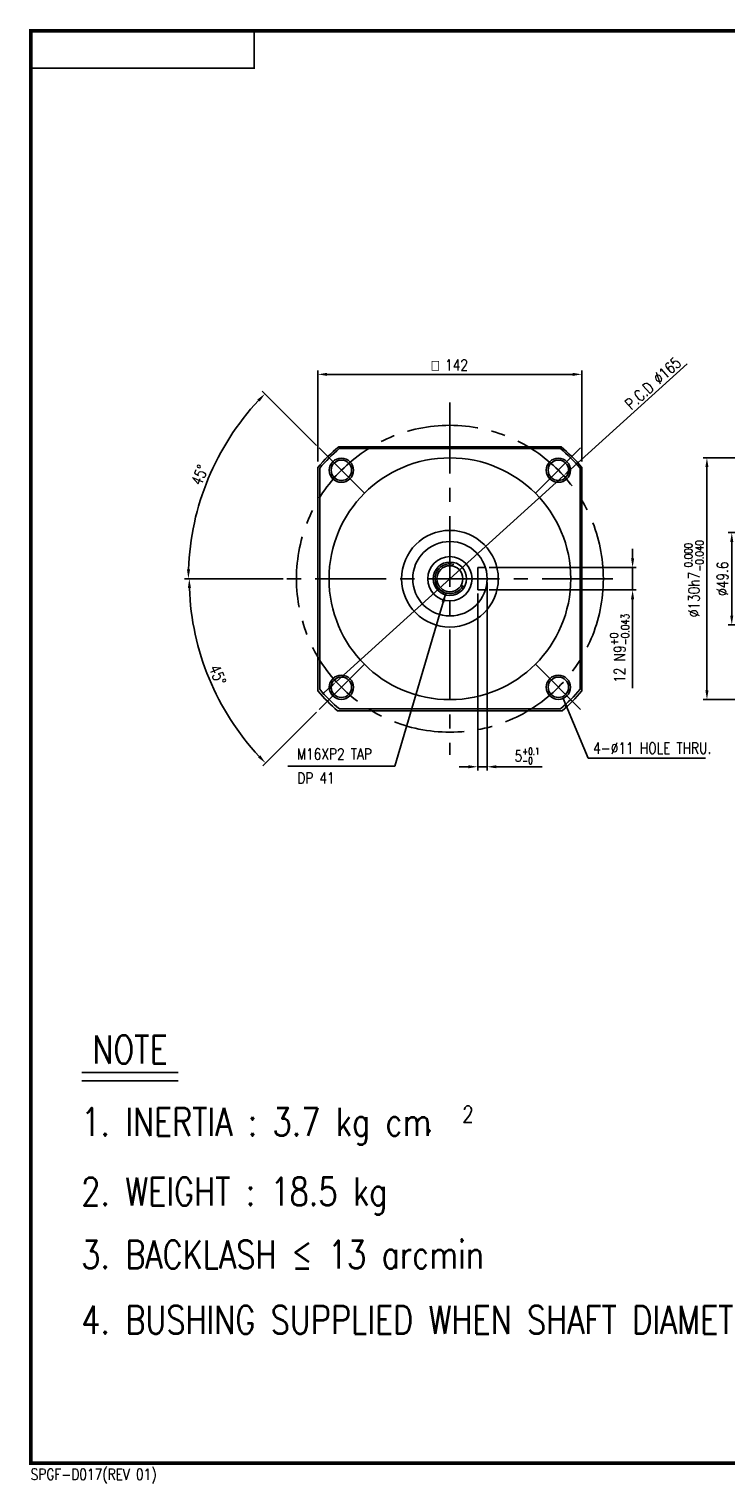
# Model space of a CAD drawing. Header units: inches. Extents: x -8352 to 554, y -3455 to 456.
# Tile 1 of 3: x 0 to 187, y 65 to 456. Entities that reach past the tile are written whole.
import ezdxf
from ezdxf.enums import TextEntityAlignment as Align

# ---------------------------------------------------------------- set-up
doc = ezdxf.new("R2010")
doc.units = ezdxf.units.IN
doc.header["$LTSCALE"] = 0.3
doc.linetypes.add('CENTER', pattern=[50.8, 31.75, -6.35, 6.35, -6.35])
for name, color, linetype in [('3', 3, 'Continuous'), ('7_ALL_FEATURES', 7, 'Continuous'), ('CENTER', 1, 'CENTER'), ('DIM', 3, 'Continuous'), ('M2', 9, 'Continuous'), ('OBJ', 7, 'Continuous')]:
    doc.layers.add(name, color=color, linetype=linetype)
doc.styles.add('HBRDS', font='SIMPLEX', dxfattribs={"width": 0.8, "height": 3, "bigfont": 'HBRDS'})
doc.styles.add('WHGTXT', font='simplex.shx', dxfattribs={"width": 0.8, "height": 3, "bigfont": 'whgtxt.shx'})
doc.dimstyles.new('WHGTXT', dxfattribs={"dimtxt": 3, "dimasz": 2.5, "dimexe": 1, "dimexo": 1, "dimgap": 0.8, "dimtad": 1, "dimdsep": 46, "dimtxsty": 'WHGTXT', "dimcen": 0, "dimclrd": 3, "dimclre": 3, "dimclrt": 3, "dimazin": 2, "dimtfac": 1, "dimtmove": 0, "dimatfit": 3, "dimfxl": 0, "dimtolj": 1, "dimtzin": 0, "dimarcsym": 0})
doc.dimstyles.new('WHGTXT$0', dxfattribs={"dimtxt": 3, "dimasz": 2.5, "dimexe": 1, "dimexo": 1, "dimgap": 1, "dimtad": 1, "dimdec": 4, "dimdsep": 46, "dimtxsty": 'WHGTXT', "dimcen": 0, "dimclrd": 3, "dimclre": 3, "dimclrt": 3, "dimadec": 0, "dimazin": 0, "dimtfac": 1, "dimtdec": 4, "dimtmove": 0, "dimatfit": 3, "dimfxl": 0, "dimtvp": 1, "dimtolj": 1, "dimtzin": 0, "dimlwd": -1, "dimlwe": -1, "dimarcsym": 0})
doc.dimstyles.new('WHGTXT$2', dxfattribs={"dimtxt": 3, "dimasz": 2.5, "dimexe": 1, "dimexo": 1, "dimgap": 1, "dimtad": 1, "dimdec": 4, "dimdsep": 46, "dimtxsty": 'WHGTXT', "dimcen": 0, "dimclrd": 3, "dimclre": 3, "dimclrt": 3, "dimadec": 0, "dimazin": 0, "dimtfac": 1, "dimtdec": 4, "dimtmove": 0, "dimatfit": 3, "dimfxl": 0, "dimtvp": 1, "dimtolj": 1, "dimtzin": 0, "dimlwd": -1, "dimlwe": -1, "dimarcsym": 0})

# ---------------------------------------------------------------- blocks, each defined once
blk = doc.blocks.new('*D209')
at = {"color": 3, "lineweight": -2}
for p, q in [((122.98, 307.27), (122.98, 256.72)), ((120.48, 304.27), (120.48, 256.72)), ((117.98, 257.72), (115.48, 257.72)), ((120.48, 257.72), (122.98, 257.72)), ((125.48, 257.72), (137.77, 257.72))]:
    blk.add_line(p, q, dxfattribs=at)
at = {"color": 3}
for points in [[(117.98, 258.14), (117.98, 257.31), (120.48, 257.72)], [(125.48, 258.14), (125.48, 257.31), (122.98, 257.72)]]:
    blk.add_solid(points, dxfattribs=at)
at = {"layer": 'Defpoints', "color": 0}
for p in [(120.48, 305.27), (122.98, 308.27), (122.98, 257.72)]:
    blk.add_point(p, dxfattribs=at)
at = {"color": 3, "insert": (133.73, 260.62), "char_height": 3, "attachment_point": 5, "style": 'WHGTXT'}
blk.add_mtext('\\A1;5{\\H1.800000;\\S+0.1^ -0;}', dxfattribs=at)
blk = doc.blocks.new('A2')
at = {"layer": 'M2'}
for points, const_width in [([(553, 66), (553, 0), (0, 0), (0, 385), (553, 385), (553, 66)], 1), ([(0, 375), (60, 375), (60, 385)], 0.5)]:
    blk.add_lwpolyline(points, dxfattribs=dict(at, const_width=const_width))
at = {"layer": 'M2', "style": 'HBRDS', "width": 0.8}
blk.add_text('SPGF-D017(REV 01)', height=3, dxfattribs=at).set_placement((-0.07, -4.51))
blk = doc.blocks.new('*D220')
at = {"color": 3, "lineweight": -2}
for p, q in [((176.73, 366), (145.41, 337.64)), ((82.41, 280.58), (143.56, 335.96)), ((80.56, 278.9), (78.7, 277.22))]:
    blk.add_line(p, q, dxfattribs=at)
at = {"color": 3}
for points in [[(145.13, 337.94), (145.69, 337.33), (143.56, 335.96)], [(80.28, 279.21), (80.84, 278.59), (82.41, 280.58)]]:
    blk.add_solid(points, dxfattribs=at)
at = {"layer": 'Defpoints', "color": 0}
for p in [(143.56, 335.96), (82.41, 280.58)]:
    blk.add_point(p, dxfattribs=at)
at = {"color": 3, "insert": (167.58, 360.81), "char_height": 3, "attachment_point": 5, "rotation": 42.1649, "style": 'WHGTXT'}
blk.add_mtext('\\A2;P.C.D ∅165', dxfattribs=at)
blk = doc.blocks.new('*D221')
at = {"layer": '3', "color": 3}
for p, q in [((77.13, 344.12), (62.56, 358.69)), ((68.16, 308.27), (41.68, 308.27))]:
    blk.add_line(p, q, dxfattribs=at)
blk.add_arc((112.98, 308.27), 70.31, 137.0374, 177.9626, dxfattribs=at)
for points in [[(61.23, 356.47), (61.83, 355.89), (63.27, 357.98)], [(43.14, 310.76), (42.3, 310.77), (42.68, 308.27)]]:
    blk.add_solid(points, dxfattribs=at)
at = {"layer": 'Defpoints', "color": 0}
for p in [(52.1, 343.42), (77.84, 343.42), (90, 331.25), (69.16, 308.27), (156.81, 308.27)]:
    blk.add_point(p, dxfattribs=at)
at = {"layer": '3', "color": 3, "insert": (45.72, 336.13), "char_height": 3, "attachment_point": 5, "rotation": 67.5, "style": 'WHGTXT'}
blk.add_mtext('\\A1;45°', dxfattribs=at)
blk = doc.blocks.new('*D222')
at = {"layer": '3', "color": 3}
for p, q in [((68.16, 308.27), (41.92, 308.27)), ((77.13, 272.41), (62.73, 258.01))]:
    blk.add_line(p, q, dxfattribs=at)
blk.add_arc((112.98, 308.27), 70.07, 182.0444, 222.9556, dxfattribs=at)
for points in [[(42.54, 305.76), (43.38, 305.78), (42.92, 308.27)], [(62, 260.81), (61.4, 260.23), (63.44, 258.72)]]:
    blk.add_solid(points, dxfattribs=at)
at = {"layer": 'Defpoints', "color": 0}
for p in [(69.16, 308.27), (156.81, 308.27), (45.3, 290.13), (90, 285.29), (77.84, 273.12)]:
    blk.add_point(p, dxfattribs=at)
at = {"layer": '3', "color": 3, "insert": (50.56, 282.41), "char_height": 3, "attachment_point": 5, "rotation": 292.5, "style": 'WHGTXT'}
blk.add_mtext('\\A1;45°', dxfattribs=at)
blk = doc.blocks.new('*D223')
at = {"color": 3}
for p, q in [((77.48, 339.77), (77.48, 364.21)), ((148.48, 339.77), (148.48, 364.21)), ((79.98, 363.21), (145.98, 363.21))]:
    blk.add_line(p, q, dxfattribs=at)
for points in [[(79.98, 363.62), (79.98, 362.79), (77.48, 363.21)], [(145.98, 363.62), (145.98, 362.79), (148.48, 363.21)]]:
    blk.add_solid(points, dxfattribs=at)
at = {"layer": 'Defpoints', "color": 0}
for p in [(148.48, 363.21), (77.48, 338.77), (148.48, 338.77)]:
    blk.add_point(p, dxfattribs=at)
at = {"color": 3, "insert": (112.98, 365.71), "char_height": 3, "attachment_point": 5, "style": 'WHGTXT'}
blk.add_mtext('\\A1;{\\Famgdt;o} 142', dxfattribs=at)
blk = doc.blocks.new('*D224')
at = {"layer": '3', "color": 3}
for p, q in [((162.1, 313.77), (162.1, 316.27)), ((123.52, 311.27), (163.1, 311.27)), ((162.1, 311.27), (162.1, 305.27)), ((123.52, 305.27), (163.1, 305.27)), ((162.1, 302.77), (162.1, 278.88))]:
    blk.add_line(p, q, dxfattribs=at)
for points in [[(161.68, 313.77), (162.52, 313.77), (162.1, 311.27)], [(161.68, 302.77), (162.52, 302.77), (162.1, 305.27)]]:
    blk.add_solid(points, dxfattribs=at)
at = {"layer": 'Defpoints', "color": 0}
for p in [(122.52, 311.27), (122.52, 305.27), (162.1, 305.27)]:
    blk.add_point(p, dxfattribs=at)
at = {"layer": '3', "color": 3, "insert": (158.61, 289.57), "char_height": 3, "attachment_point": 5, "rotation": 90, "style": 'WHGTXT'}
blk.add_mtext('\\A1;12 N9{}{\\H0.71x;\\C3;\\S+0^ -0.043;}', dxfattribs=at)
blk = doc.blocks.new('*D225')
at = {"color": 3}
for p, q in [((255.78, 340.77), (181.08, 340.77)), ((182.08, 338.27), (182.08, 278.27)), ((255.78, 275.77), (181.08, 275.77))]:
    blk.add_line(p, q, dxfattribs=at)
for points in [[(181.66, 338.27), (182.5, 338.27), (182.08, 340.77)], [(181.66, 278.27), (182.5, 278.27), (182.08, 275.77)]]:
    blk.add_solid(points, dxfattribs=at)
at = {"layer": 'Defpoints', "color": 0}
for p in [(256.78, 340.77), (182.08, 275.77), (256.78, 275.77)]:
    blk.add_point(p, dxfattribs=at)
at = {"color": 3, "insert": (178.59, 308.27), "char_height": 3, "attachment_point": 5, "rotation": 90, "style": 'WHGTXT'}
blk.add_mtext('\\A1;%%c130h7{}{\\H0.71x;\\C3;\\S 0.000^ -0.040;}', dxfattribs=at)
blk = doc.blocks.new('*D232')
at = {"color": 3}
for p, q in [((254.28, 320.67), (187.76, 320.67)), ((188.76, 318.17), (188.76, 298.37)), ((254.28, 295.87), (187.76, 295.87))]:
    blk.add_line(p, q, dxfattribs=at)
for points in [[(188.34, 318.17), (189.17, 318.17), (188.76, 320.67)], [(188.34, 298.37), (189.17, 298.37), (188.76, 295.87)]]:
    blk.add_solid(points, dxfattribs=at)
at = {"layer": 'Defpoints', "color": 0}
for p in [(255.28, 320.67), (188.76, 295.87), (255.28, 295.87)]:
    blk.add_point(p, dxfattribs=at)
at = {"color": 3, "insert": (186.26, 308.27), "char_height": 3, "attachment_point": 5, "rotation": 90, "style": 'WHGTXT'}
blk.add_mtext('\\A1;%%c49.6', dxfattribs=at)

msp = doc.modelspace()

# ---------------------------------------------------------------- linework, layer by layer
for radius in [10, 5.943376, 4.5, 3.5]:
    msp.add_circle((112.984134, 308.267251), radius)
for start, end in [(129.99574129, 139.76848278), (40.23151722, 50.00425871), (220.23151722, 229.53384816), (310.46615184, 319.76848278)]:
    msp.add_arc((112.984134, 308.143963), 46.5, start, end)
at = {"color": 1}
msp.add_arc((112.984134, 308.267251), 4, 74.25523118, 332.52104857, dxfattribs=at)
at = {"layer": '3'}
for p, q in [((82.51112, 343.267251), (82.484134, 343.267251)), ((142.688589, 343.267251), (83.257799, 343.267251)), ((77.984134, 337.971706), (77.984134, 278.540916)), ((147.984134, 337.993586), (147.984134, 278.562797)), ((142.710469, 273.267251), (83.27968, 273.267251)), ((14.026933, 175.556618), (39.903392, 175.556618)), ((14.026933, 173.264583), (39.903392, 173.264583))]:
    msp.add_line(p, q, dxfattribs=at)
for centre in [(83.81598, 337.435406), (142.152289, 337.435406), (83.81598, 279.099097), (142.152289, 279.099097)]:
    msp.add_circle(centre, 3.25, dxfattribs=at)
for centre, start, end in [((113.107423, 308.267251), 130.45908308, 139.77814269), ((112.984134, 308.143963), 40.45908308, 49.77814269), ((112.984134, 308.39054), 220.45908308, 229.77814269), ((112.860846, 308.267251), 310.45908308, 319.77814269)]:
    msp.add_arc(centre, 46, start, end, dxfattribs=at)
at = {"layer": '7_ALL_FEATURES', "color": 7, "linetype": 'Continuous'}
for p, q in [((122.523526, 311.267251), (120.484134, 311.267251)), ((120.484134, 308.267251), (120.484134, 311.267251)), ((120.484134, 308.267251), (120.484134, 305.267251)), ((122.523526, 305.267251), (120.484134, 305.267251))]:
    msp.add_line(p, q, dxfattribs=at)
at = {"layer": 'CENTER', "ltscale": 2}
for p, q in [((112.984134, 355.607415), (112.984134, 260.927088)), ((90.003164, 331.248222), (77.835919, 343.415467)), ((135.965105, 331.248222), (148.13235, 343.415467)), ((156.807024, 308.267251), (69.161245, 308.267251)), ((90.003164, 285.286281), (77.835919, 273.119036)), ((135.965105, 285.286281), (148.13235, 273.119036))]:
    msp.add_line(p, q, dxfattribs=at)
msp.add_circle((112.984134, 308.267251), 41.25, dxfattribs=at)
at = {"layer": 'OBJ', "ltscale": 25.4}
for p, q in [((142.87111, 343.767251), (83.097158, 343.767251)), ((77.484134, 338.177278), (77.484134, 278.110648)), ((148.484134, 338.177278), (148.484134, 278.110648)), ((143.162575, 272.767251), (82.805694, 272.767251))]:
    msp.add_line(p, q, dxfattribs=at)
for centre, radius in [((112.984134, 308.267251), 32.5), ((83.81598, 337.435406), 2.75), ((142.152289, 337.435406), 2.75), ((112.984134, 308.267251), 13), ((83.81598, 279.099097), 2.75), ((142.152289, 279.099097), 2.75)]:
    msp.add_circle(centre, radius, dxfattribs=at)

# ---------------------------------------------------------------- block references
at = {"layer": '3'}
msp.add_blockref('A2', (0.358604, 70.527618), dxfattribs=at)

# ---------------------------------------------------------------- texts
at = {"layer": 'DIM', "color": 3, "style": 'WHGTXT', "width": 0.8}
for s, p in [('M16XP2 TAP', (71.845583, 259.641739)), ('4-%%C11 HOLE THRU.', (151.485353, 261.240148)), ('DP 41', (71.930144, 253.184923))]:
    msp.add_text(s, height=3, dxfattribs=at).set_placement(p)
at = {"layer": 'OBJ', "ltscale": 25.4, "style": 'WHGTXT', "width": 0.8}
for s, height, p in [('NOTE', 7.5, (16.833813, 181.712695)), ('1. INERTIA : 3.7 kg cm', 7.5, (13.868279, 162.302072)), ('2', 4.5, (116.300459, 164.304391)), ('.', 7.5, (106.002707, 163.273611)), ('2. WEIGHT : 18.5 kg', 7.5, (13.868279, 143.552175)), ('3. BACKLASH ≤ 13 arcmin', 7.5, (13.868279, 126.620237)), ('4. BUSHING SUPPLIED WHEN SHAFT DIAMETER IS SMALLER THAN %%C 32', 7.5, (13.868279, 109.043273))]:
    msp.add_text(s, height=height, dxfattribs=at).set_placement(p, align=Align.MIDDLE_LEFT)

# ---------------------------------------------------------------- dimensions: what is measured, and where the dimension line sits
dim = msp.add_linear_dim(base=(148.484134, 363.207788), p1=(77.484134, 338.767251), p2=(148.484134, 338.767251), text='{\\Famgdt;o} <>', dimstyle='WHGTXT$0', override={"dimlfac": 2})
dim.commit()
dim.dimension.update_dxf_attribs({"geometry": '*D223', "text_midpoint": (112.984134, 363.207788), "dimtype": 160})
dim = msp.add_diameter_dim_2p(p1=(82.408992, 280.577485), p2=(143.559277, 335.957017), text='P.C.D <>', dimstyle='WHGTXT', override={"dimlfac": 2, "dimtp": 0.2, "dimtm": 0.2, "dimtfac": 0.6, "dimtolj": 2, "dimtzin": 8})
dim.commit()
dim.dimension.update_dxf_attribs({"geometry": '*D220', "text_midpoint": (169.123664, 359.108893), "dimtype": 163})
for base, p1, p2, text, override, picture, middle in [((182.079388, 275.767251), (256.777841, 340.767251), (256.777841, 275.767251), '%%c<>h7{}{\\H0.71x;\\C3;\\S 0.000^ -0.040;}', {"dimlfac": 2, "dimtp": 0, "dimtm": 0.04, "dimtdec": 3}, '*D225', (182.079388, 308.267251)), ((188.757704, 295.867251), (255.277841, 320.667251), (255.277841, 295.867251), '%%c<>', {"dimlfac": 2}, '*D232', (188.757704, 308.267251))]:
    dim = msp.add_linear_dim(base=base, p1=p1, p2=p2, angle=90, text=text, dimstyle='WHGTXT$0', override=override)
    dim.commit()
    dim.dimension.update_dxf_attribs({"geometry": picture, "text_midpoint": middle, "dimtype": 160})
dim = msp.add_linear_dim(base=(122.984134, 257.723538), p1=(120.484134, 305.267251), p2=(122.984134, 308.267251), dimstyle='WHGTXT', override={"dimtxt": 3, "dimgap": 0.8, "dimlfac": 2, "dimtol": 1, "dimlim": 0, "dimtp": 0.1, "dimtm": 1e-09, "dimtfac": 0.6, "dimtzin": 8})
dim.commit()
dim.dimension.update_dxf_attribs({"geometry": '*D209', "text_midpoint": (133.732706, 257.723538), "dimtype": 160})
at = {"layer": '3'}
for base, line1, line2, picture, middle in [((52.095382, 343.421389), ((156.807024, 308.267251), (69.161245, 308.267251)), ((90.003164, 331.248222), (77.835919, 343.415467)), '*D221', (45.718059, 336.129772)), ((45.303689, 290.132331), ((90.003164, 285.286281), (77.835919, 273.119036)), ((156.807024, 308.267251), (69.161245, 308.267251)), '*D222', (50.559485, 282.410115))]:
    dim = msp.add_angular_dim_2l(base=base, line1=line1, line2=line2, dimstyle='WHGTXT$2', dxfattribs=at)
    dim.commit()
    dim.dimension.update_dxf_attribs({"geometry": picture, "text_midpoint": middle})
dim = msp.add_linear_dim(base=(162.098685, 305.267251), p1=(122.523526, 311.267251), p2=(122.523526, 305.267251), angle=90, text='<> N9{}{\\H0.71x;\\C3;\\S+0^ -0.043;}', dimstyle='WHGTXT$0', override={"dimlfac": 2, "dimtp": 1e-09, "dimtm": 0.043, "dimtfac": 0.7, "dimtzin": 8}, dxfattribs=at)
dim.commit()
dim.dimension.update_dxf_attribs({"geometry": '*D224', "text_midpoint": (162.098685, 289.572251), "dimtype": 160})

# ---------------------------------------------------------------- leaders
msp.add_leader([(143.411293, 276.102864), (150.15036, 260.064944), (181.675959, 260.064944)], dimstyle='WHGTXT', override={"dimgap": 0.8, "dimtad": 0})
msp.add_leader([(111.857765, 304.429115), (98.186384, 257.843471), (69.382356, 257.843471)], dimstyle='WHGTXT', dxfattribs=at)

doc.saveas('drawing.dxf')
